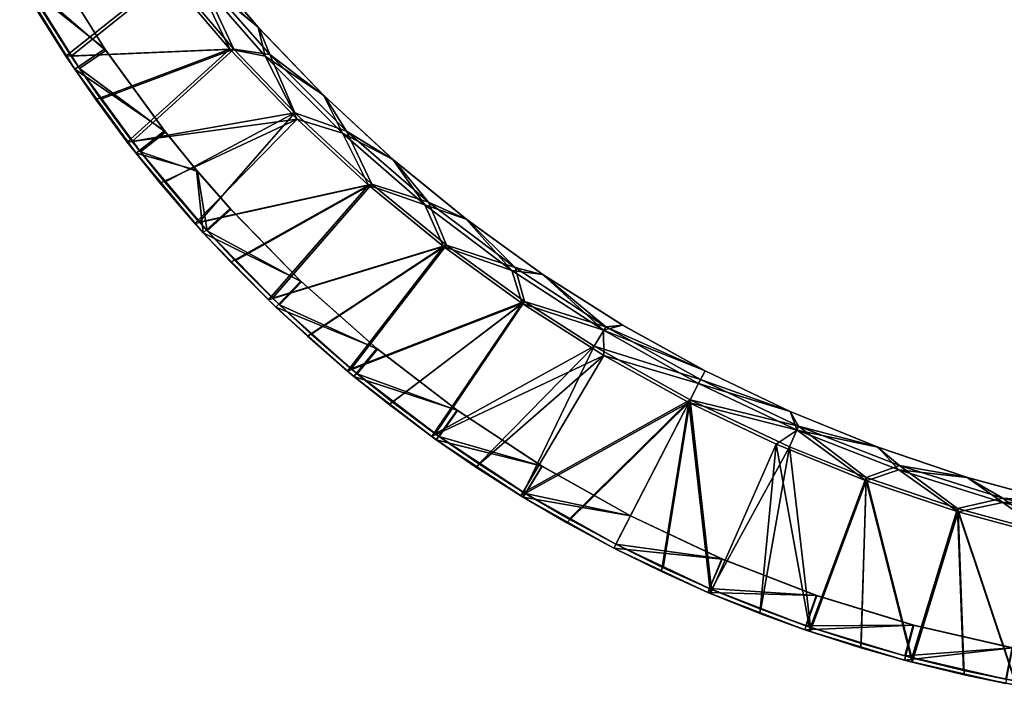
# Model space of a CAD drawing. Header units: metres. Extents: x -1653 to 1, y -1072 to 0.
# Tile 1 of 3: x -1517 to -826, y -1055 to -588. Entities that reach past the tile are written whole.
import ezdxf

# ---------------------------------------------------------------- set-up
doc = ezdxf.new("R2010")
doc.units = ezdxf.units.M

msp = doc.modelspace()

# ---------------------------------------------------------------- linework, layer by layer
at = {"layer": 'None'}
for points in [[(-1392.763794, -542.620239, -540), (-1349.709595, -593.062134, -540), (-1395.059937, -555.676453, -540)], [(-1391.92627, -543.661865, -537), (-1348.939697, -593.910522, -537), (-1392.763794, -542.620239, -540)], [(-1348.939697, -593.910522, -537), (-1349.709595, -593.062134, -540), (-1392.763794, -542.620239, -540)], [(-1391.753296, -554.981812, -537), (-1348.939697, -593.910522, -537), (-1391.92627, -543.661865, -537)], [(-1495.040405, -547.850525, -45), (-1517.088379, -560.54657, -45), (-1457.304688, -608.274414, -45)], [(-1513.739136, -560.348877, -48), (-1494.290894, -549.149841, -48), (-1456.569336, -609.361572, -48)], [(-1495.040405, -547.850525, -45), (-1457.304688, -608.274414, -45), (-1494.590454, -548.456848, -46.5)], [(-1494.590454, -548.456848, -46.5), (-1457.304688, -608.274414, -45), (-1494.290894, -549.149841, -48)], [(-1457.304688, -608.274414, -45), (-1456.569336, -609.361572, -48), (-1494.290894, -549.149841, -48)], [(-1484.577881, -613.362488, -172.67244), (-1504.338379, -582.196777, -182.433334), (-1413.5625, -556.644714, -427)], [(-1480.867554, -613.414307, -171.617661), (-1410.552856, -557.018921, -424), (-1500.563721, -582.499451, -181.300659)], [(-1369.433105, -608.525452, -427), (-1484.577881, -613.362488, -172.67244), (-1413.5625, -556.644714, -427)], [(-1366.624878, -608.477356, -424), (-1410.552856, -557.018921, -424), (-1480.867554, -613.414307, -171.617661)], [(-1395.059937, -555.676453, -427), (-1369.433105, -608.525452, -427), (-1413.5625, -556.644714, -427)], [(-1410.552856, -557.018921, -424), (-1366.624878, -608.477356, -424), (-1391.753296, -554.981812, -424)], [(-1395.059937, -555.676453, -427), (-1344.621704, -613.336975, -427), (-1369.433105, -608.525452, -427)], [(-1395.059937, -555.676453, -540), (-1344.621704, -613.336975, -540), (-1395.059937, -555.676453, -427)], [(-1344.621704, -613.336975, -540), (-1344.621704, -613.336975, -427), (-1395.059937, -555.676453, -427)], [(-1395.059937, -555.676453, -540), (-1349.709595, -593.062134, -540), (-1344.621704, -613.336975, -540)], [(-1391.753296, -554.981812, -424), (-1366.624878, -608.477356, -424), (-1341.547363, -612.229187, -424)], [(-1341.547363, -612.229187, -537), (-1391.753296, -554.981812, -537), (-1341.547363, -612.229187, -424)], [(-1391.753296, -554.981812, -537), (-1391.753296, -554.981812, -424), (-1341.547363, -612.229187, -424)], [(-1391.753296, -554.981812, -537), (-1341.547363, -612.229187, -537), (-1348.939697, -593.910522, -537)], [(-1517.088379, -560.54657, -45), (-1504.338379, -582.196777, -182.433334), (-1478.388306, -622.514832, -45)], [(-1517.088379, -560.54657, -45), (-1478.388306, -622.514832, -45), (-1457.304688, -608.274414, -45)], [(-1513.739136, -560.348877, -48), (-1475.16687, -621.922852, -48), (-1500.563721, -582.499451, -181.300659)], [(-1513.739136, -560.348877, -48), (-1456.569336, -609.361572, -48), (-1475.16687, -621.922852, -48)], [(-1504.338379, -582.196777, -182.433334), (-1484.577881, -613.362488, -172.67244), (-1478.388306, -622.514832, -45)], [(-1475.16687, -621.922852, -48), (-1480.867554, -613.414307, -171.617661), (-1500.563721, -582.499451, -181.300659)], [(-1348.939697, -593.910522, -537), (-1303.036133, -641.509155, -537), (-1349.709595, -593.062134, -540)], [(-1303.036133, -641.509155, -537), (-1303.71875, -640.841736, -540), (-1349.709595, -593.062134, -540)], [(-1349.709595, -593.062134, -540), (-1303.71875, -640.841736, -540), (-1344.621704, -613.336975, -540)], [(-1341.547363, -612.229187, -537), (-1303.036133, -641.509155, -537), (-1348.939697, -593.910522, -537)], [(-1457.304688, -608.274414, -45), (-1478.388306, -622.514832, -45), (-1415.344116, -665.844788, -45)], [(-1456.569336, -609.361572, -48), (-1457.304688, -608.274414, -45), (-1414.974854, -666.275574, -46.5)], [(-1457.304688, -608.274414, -45), (-1415.344116, -665.844788, -45), (-1414.974854, -666.275574, -46.5)], [(-1369.433105, -608.525452, -427), (-1463.665649, -643.833313, -163.53624), (-1484.577881, -613.362488, -172.67244)], [(-1478.388306, -622.514832, -45), (-1484.577881, -613.362488, -172.67244), (-1463.665649, -643.833313, -163.53624)], [(-1460.039307, -643.644165, -162.550705), (-1366.624878, -608.477356, -424), (-1480.867554, -613.414307, -171.617661)], [(-1480.867554, -613.414307, -171.617661), (-1475.16687, -621.922852, -48), (-1460.039307, -643.644165, -162.550705)], [(-1456.569336, -609.361572, -48), (-1414.648926, -666.729248, -48), (-1475.16687, -621.922852, -48)], [(-1441.542114, -673.665588, -155.007553), (-1463.665649, -643.833313, -163.53624), (-1369.433105, -608.525452, -427)], [(-1366.624878, -608.477356, -424), (-1460.039307, -643.644165, -162.550705), (-1438.046265, -673.217529, -154.089554)], [(-1414.648926, -666.729248, -48), (-1456.569336, -609.361572, -48), (-1414.974854, -666.275574, -46.5)], [(-1322.27002, -657.664795, -427), (-1441.542114, -673.665588, -155.007553), (-1369.433105, -608.525452, -427)], [(-1323.915649, -653.076355, -424), (-1366.624878, -608.477356, -424), (-1438.046265, -673.217529, -154.089554)], [(-1344.621704, -613.336975, -427), (-1322.27002, -657.664795, -427), (-1369.433105, -608.525452, -427)], [(-1366.624878, -608.477356, -424), (-1323.915649, -653.076355, -424), (-1341.547363, -612.229187, -424)], [(-1344.621704, -613.336975, -427), (-1290.358276, -667.413208, -427), (-1322.27002, -657.664795, -427)], [(-1344.621704, -613.336975, -540), (-1290.358276, -667.413208, -540), (-1344.621704, -613.336975, -427)], [(-1290.358276, -667.413208, -540), (-1290.358276, -667.413208, -427), (-1344.621704, -613.336975, -427)], [(-1344.621704, -613.336975, -540), (-1303.71875, -640.841736, -540), (-1290.358276, -667.413208, -540)], [(-1341.547363, -612.229187, -424), (-1323.915649, -653.076355, -424), (-1287.556641, -665.921753, -424)], [(-1287.556641, -665.921753, -537), (-1341.547363, -612.229187, -537), (-1287.556641, -665.921753, -424)], [(-1341.547363, -612.229187, -537), (-1341.547363, -612.229187, -424), (-1287.556641, -665.921753, -424)], [(-1341.547363, -612.229187, -537), (-1287.556641, -665.921753, -537), (-1303.036133, -641.509155, -537)], [(-1475.16687, -621.922852, -48), (-1432.300415, -680.58844, -48), (-1460.039307, -643.644165, -162.550705)], [(-1475.16687, -621.922852, -48), (-1414.648926, -666.729248, -48), (-1432.300415, -680.58844, -48)], [(-1478.388306, -622.514832, -45), (-1463.665649, -643.833313, -163.53624), (-1435.355225, -681.55658, -45)], [(-1478.388306, -622.514832, -45), (-1435.355225, -681.55658, -45), (-1415.344116, -665.844788, -45)], [(-1303.036133, -641.509155, -537), (-1254.37854, -686.288879, -537), (-1303.71875, -640.841736, -540)], [(-1254.37854, -686.288879, -537), (-1254.955566, -685.788391, -540), (-1303.71875, -640.841736, -540)], [(-1303.71875, -640.841736, -540), (-1254.955566, -685.788391, -540), (-1290.358276, -667.413208, -540)], [(-1287.556641, -665.921753, -537), (-1254.37854, -686.288879, -537), (-1303.036133, -641.509155, -537)], [(-1463.665649, -643.833313, -163.53624), (-1441.542114, -673.665588, -155.007553), (-1435.355225, -681.55658, -45)], [(-1460.039307, -643.644165, -162.550705), (-1432.300415, -680.58844, -48), (-1438.046265, -673.217529, -154.089554)], [(-1323.915649, -653.076355, -424), (-1438.046265, -673.217529, -154.089554), (-1415.05603, -701.904541, -146.296143)], [(-1390.959839, -729.837708, -139.130707), (-1323.915649, -653.076355, -424), (-1415.05603, -701.904541, -146.296143)], [(-1269.911255, -703.111206, -424), (-1323.915649, -653.076355, -424), (-1390.959839, -729.837708, -139.130707)], [(-1323.915649, -653.076355, -424), (-1269.911255, -703.111206, -424), (-1287.556641, -665.921753, -424)], [(-1322.27002, -657.664795, -427), (-1418.384888, -702.603088, -147.157333), (-1441.542114, -673.665588, -155.007553)], [(-1394.046631, -730.817139, -139.936584), (-1418.384888, -702.603088, -147.157333), (-1322.27002, -657.664795, -427)], [(-1272.243408, -703.88562, -427), (-1394.046631, -730.817139, -139.936584), (-1322.27002, -657.664795, -427)], [(-1290.358276, -667.413208, -427), (-1272.243408, -703.88562, -427), (-1322.27002, -657.664795, -427)], [(-1415.344116, -665.844788, -45), (-1435.355225, -681.55658, -45), (-1392.845825, -693.467163, -45)], [(-1414.648926, -666.729248, -48), (-1392.180054, -694.254578, -48), (-1432.300415, -680.58844, -48)], [(-1414.974854, -666.275574, -46.5), (-1415.344116, -665.844788, -45), (-1392.845825, -693.467163, -45)], [(-1414.974854, -666.275574, -46.5), (-1392.845825, -693.467163, -45), (-1392.508667, -693.858887, -46.5)], [(-1392.508667, -693.858887, -46.5), (-1414.648926, -666.729248, -48), (-1414.974854, -666.275574, -46.5)], [(-1392.180054, -694.254578, -48), (-1414.648926, -666.729248, -48), (-1392.508667, -693.858887, -46.5)], [(-1290.358276, -667.413208, -427), (-1232.523926, -717.652039, -427), (-1272.243408, -703.88562, -427)], [(-1290.358276, -667.413208, -540), (-1232.523926, -717.652039, -540), (-1290.358276, -667.413208, -427)], [(-1232.523926, -717.652039, -540), (-1232.523926, -717.652039, -427), (-1290.358276, -667.413208, -427)], [(-1290.358276, -667.413208, -540), (-1254.955566, -685.788391, -540), (-1232.523926, -717.652039, -540)], [(-1287.556641, -665.921753, -424), (-1269.911255, -703.111206, -424), (-1230.031982, -715.809692, -424)], [(-1230.031982, -715.809692, -537), (-1287.556641, -665.921753, -537), (-1230.031982, -715.809692, -424)], [(-1287.556641, -665.921753, -537), (-1287.556641, -665.921753, -424), (-1230.031982, -715.809692, -424)], [(-1287.556641, -665.921753, -537), (-1230.031982, -715.809692, -537), (-1254.37854, -686.288879, -537)], [(-1435.355225, -681.55658, -45), (-1441.542114, -673.665588, -155.007553), (-1418.384888, -702.603088, -147.157333)], [(-1432.300415, -680.58844, -48), (-1415.05603, -701.904541, -146.296143), (-1438.046265, -673.217529, -154.089554)], [(-1435.355225, -681.55658, -45), (-1418.384888, -702.603088, -147.157333), (-1388.209961, -737.369507, -45)], [(-1435.355225, -681.55658, -45), (-1388.209961, -737.369507, -45), (-1392.845825, -693.467163, -45)], [(-1432.300415, -680.58844, -48), (-1385.358276, -736.046631, -48), (-1415.05603, -701.904541, -146.296143)], [(-1432.300415, -680.58844, -48), (-1392.180054, -694.254578, -48), (-1385.358276, -736.046631, -48)], [(-1254.37854, -686.288879, -537), (-1203.139893, -728.090454, -537), (-1254.955566, -685.788391, -540)], [(-1203.139893, -728.090454, -537), (-1203.594238, -727.741638, -540), (-1254.955566, -685.788391, -540)], [(-1254.955566, -685.788391, -540), (-1203.594238, -727.741638, -540), (-1232.523926, -717.652039, -540)], [(-1230.031982, -715.809692, -537), (-1203.139893, -728.090454, -537), (-1254.37854, -686.288879, -537)], [(-1392.845825, -693.467163, -45), (-1369.373657, -720.266785, -45), (-1392.508667, -693.858887, -46.5)], [(-1392.845825, -693.467163, -45), (-1388.209961, -737.369507, -45), (-1369.373657, -720.266785, -45)], [(-1392.508667, -693.858887, -46.5), (-1369.373657, -720.266785, -45), (-1369.063721, -720.615356, -46.5)], [(-1369.063721, -720.615356, -46.5), (-1392.180054, -694.254578, -48), (-1392.508667, -693.858887, -46.5)], [(-1368.743164, -720.960571, -48), (-1392.180054, -694.254578, -48), (-1369.063721, -720.615356, -46.5)], [(-1392.180054, -694.254578, -48), (-1368.743164, -720.960571, -48), (-1385.358276, -736.046631, -48)], [(-1418.384888, -702.603088, -147.157333), (-1394.046631, -730.817139, -139.936584), (-1388.209961, -737.369507, -45)], [(-1385.358276, -736.046631, -48), (-1390.959839, -729.837708, -139.130707), (-1415.05603, -701.904541, -146.296143)], [(-1272.243408, -703.88562, -427), (-1368.73938, -758.075195, -133.398483), (-1394.046631, -730.817139, -139.936584)], [(-1365.76062, -756.990295, -132.601028), (-1269.911255, -703.111206, -424), (-1390.959839, -729.837708, -139.130707)], [(-1342.371582, -784.496033, -127.507149), (-1368.73938, -758.075195, -133.398483), (-1272.243408, -703.88562, -427)], [(-1269.911255, -703.111206, -424), (-1365.76062, -756.990295, -132.601028), (-1339.511108, -783.284119, -126.726906)], [(-1219.533569, -747.021423, -427), (-1342.371582, -784.496033, -127.507149), (-1272.243408, -703.88562, -427)], [(-1217.457031, -745.951111, -424), (-1269.911255, -703.111206, -424), (-1339.511108, -783.284119, -126.726906)], [(-1232.523926, -717.652039, -427), (-1219.533569, -747.021423, -427), (-1272.243408, -703.88562, -427)], [(-1269.911255, -703.111206, -424), (-1217.457031, -745.951111, -424), (-1230.031982, -715.809692, -424)], [(-1232.523926, -717.652039, -427), (-1171.389404, -763.818176, -427), (-1219.533569, -747.021423, -427)], [(-1232.523926, -717.652039, -540), (-1171.389404, -763.818176, -540), (-1232.523926, -717.652039, -427)], [(-1171.389404, -763.818176, -540), (-1171.389404, -763.818176, -427), (-1232.523926, -717.652039, -427)], [(-1232.523926, -717.652039, -540), (-1203.594238, -727.741638, -540), (-1171.389404, -763.818176, -540)], [(-1230.031982, -715.809692, -424), (-1217.457031, -745.951111, -424), (-1169.240967, -761.661072, -424)], [(-1169.240967, -761.661072, -537), (-1230.031982, -715.809692, -537), (-1169.240967, -761.661072, -424)], [(-1230.031982, -715.809692, -537), (-1230.031982, -715.809692, -424), (-1169.240967, -761.661072, -424)], [(-1230.031982, -715.809692, -537), (-1169.240967, -761.661072, -537), (-1203.139893, -728.090454, -537)], [(-1388.209961, -737.369507, -45), (-1319.628784, -771.261597, -45), (-1369.373657, -720.266785, -45)], [(-1385.358276, -736.046631, -48), (-1368.743164, -720.960571, -48), (-1319.085938, -771.779175, -48)], [(-1369.373657, -720.266785, -45), (-1319.628784, -771.261597, -45), (-1369.063721, -720.615356, -46.5)], [(-1369.063721, -720.615356, -46.5), (-1319.628784, -771.261597, -45), (-1319.085938, -771.779175, -48)], [(-1319.085938, -771.779175, -48), (-1368.743164, -720.960571, -48), (-1369.063721, -720.615356, -46.5)], [(-1388.209961, -737.369507, -45), (-1394.046631, -730.817139, -139.936584), (-1368.73938, -758.075195, -133.398483)], [(-1390.959839, -729.837708, -139.130707), (-1385.358276, -736.046631, -48), (-1365.76062, -756.990295, -132.601028)], [(-1203.139893, -728.090454, -537), (-1149.502197, -766.765564, -537), (-1203.594238, -727.741638, -540)], [(-1149.502197, -766.765564, -537), (-1149.818359, -766.551453, -540), (-1203.594238, -727.741638, -540)], [(-1203.594238, -727.741638, -540), (-1149.818359, -766.551453, -540), (-1171.389404, -763.818176, -540)], [(-1169.240967, -761.661072, -537), (-1149.502197, -766.765564, -537), (-1203.139893, -728.090454, -537)], [(-1388.209961, -737.369507, -45), (-1368.73938, -758.075195, -133.398483), (-1337.193604, -789.667725, -45)], [(-1388.209961, -737.369507, -45), (-1337.193604, -789.667725, -45), (-1319.628784, -771.261597, -45)], [(-1385.358276, -736.046631, -48), (-1334.579712, -788.014954, -48), (-1365.76062, -756.990295, -132.601028)], [(-1385.358276, -736.046631, -48), (-1319.085938, -771.779175, -48), (-1334.579712, -788.014954, -48)], [(-1217.457031, -745.951111, -424), (-1339.511108, -783.284119, -126.726906), (-1312.359863, -808.566345, -121.540092)], [(-1284.237915, -832.89856, -117.025558), (-1217.457031, -745.951111, -424), (-1312.359863, -808.566345, -121.540092)], [(-1162.53418, -785.579956, -424), (-1217.457031, -745.951111, -424), (-1284.237915, -832.89856, -117.025558)], [(-1217.457031, -745.951111, -424), (-1162.53418, -785.579956, -424), (-1169.240967, -761.661072, -424)], [(-1219.533569, -747.021423, -427), (-1315.063721, -809.961121, -122.285492), (-1342.371582, -784.496033, -127.507149)], [(-1286.818726, -834.465942, -117.732086), (-1315.063721, -809.961121, -122.285492), (-1219.533569, -747.021423, -427)], [(-1164.330444, -786.916687, -427), (-1286.818726, -834.465942, -117.732086), (-1219.533569, -747.021423, -427)], [(-1171.389404, -763.818176, -427), (-1164.330444, -786.916687, -427), (-1219.533569, -747.021423, -427)], [(-1368.73938, -758.075195, -133.398483), (-1342.371582, -784.496033, -127.507149), (-1337.193604, -789.667725, -45)], [(-1365.76062, -756.990295, -132.601028), (-1334.579712, -788.014954, -48), (-1339.511108, -783.284119, -126.726906)], [(-1171.389404, -763.818176, -427), (-1107.240845, -805.695496, -427), (-1164.330444, -786.916687, -427)], [(-1171.389404, -763.818176, -540), (-1107.240845, -805.695496, -540), (-1171.389404, -763.818176, -427)], [(-1107.240845, -805.695496, -540), (-1107.240845, -805.695496, -427), (-1171.389404, -763.818176, -427)], [(-1171.389404, -763.818176, -540), (-1149.818359, -766.551453, -540), (-1107.240845, -805.695496, -540)], [(-1169.240967, -761.661072, -424), (-1162.53418, -785.579956, -424), (-1105.466431, -803.262695, -424)], [(-1105.466431, -803.262695, -537), (-1169.240967, -761.661072, -537), (-1105.466431, -803.262695, -424)], [(-1169.240967, -761.661072, -537), (-1169.240967, -761.661072, -424), (-1105.466431, -803.262695, -424)], [(-1169.240967, -761.661072, -537), (-1105.466431, -803.262695, -537), (-1149.502197, -766.765564, -537)], [(-1149.502197, -766.765564, -537), (-1093.655762, -802.176697, -537), (-1149.818359, -766.551453, -540)], [(-1093.655762, -802.176697, -537), (-1093.819946, -802.079285, -540), (-1149.818359, -766.551453, -540)], [(-1149.818359, -766.551453, -540), (-1093.819946, -802.079285, -540), (-1107.240845, -805.695496, -540)], [(-1105.466431, -803.262695, -537), (-1093.655762, -802.176697, -537), (-1149.502197, -766.765564, -537)], [(-1337.193604, -789.667725, -45), (-1266.364136, -818.568176, -45), (-1319.628784, -771.261597, -45)], [(-1319.085938, -771.779175, -48), (-1265.930298, -818.926331, -48), (-1334.579712, -788.014954, -48)], [(-1319.628784, -771.261597, -45), (-1266.364136, -818.568176, -45), (-1319.085938, -771.779175, -48)], [(-1319.085938, -771.779175, -48), (-1266.364136, -818.568176, -45), (-1265.930298, -818.926331, -48)], [(-1337.193604, -789.667725, -45), (-1342.371582, -784.496033, -127.507149), (-1315.063721, -809.961121, -122.285492)], [(-1334.579712, -788.014954, -48), (-1312.359863, -808.566345, -121.540092), (-1339.511108, -783.284119, -126.726906)], [(-1334.579712, -788.014954, -48), (-1280.223145, -836.228577, -48), (-1312.359863, -808.566345, -121.540092)], [(-1334.579712, -788.014954, -48), (-1265.930298, -818.926331, -48), (-1280.223145, -836.228577, -48)], [(-1164.330444, -786.916687, -427), (-1257.668091, -857.96875, -113.855736), (-1286.818726, -834.465942, -117.732086)], [(-1255.261108, -856.175537, -113.201492), (-1162.53418, -785.579956, -424), (-1284.237915, -832.89856, -117.025558)], [(-1227.697632, -880.382568, -110.673248), (-1257.668091, -857.96875, -113.855736), (-1164.330444, -786.916687, -427)], [(-1162.53418, -785.579956, -424), (-1255.261108, -856.175537, -113.201492), (-1225.401733, -878.416443, -110.063377)], [(-1106.832886, -823.427612, -427), (-1227.697632, -880.382568, -110.673248), (-1164.330444, -786.916687, -427)], [(-1113.632446, -816.889099, -424), (-1162.53418, -785.579956, -424), (-1225.401733, -878.416443, -110.063377)], [(-1107.240845, -805.695496, -427), (-1106.832886, -823.427612, -427), (-1164.330444, -786.916687, -427)], [(-1162.53418, -785.579956, -424), (-1113.632446, -816.889099, -424), (-1105.466431, -803.262695, -424)], [(-1337.193604, -789.667725, -45), (-1315.063721, -809.961121, -122.285492), (-1282.567627, -838.18335, -45)], [(-1337.193604, -789.667725, -45), (-1282.567627, -838.18335, -45), (-1266.364136, -818.568176, -45)], [(-1280.223145, -836.228577, -48), (-1284.237915, -832.89856, -117.025558), (-1312.359863, -808.566345, -121.540092)], [(-1105.466431, -803.262695, -424), (-1113.632446, -816.889099, -424), (-1039.004761, -840.421082, -424)], [(-1107.240845, -805.695496, -540), (-1093.819946, -802.079285, -540), (-1035.799072, -834.198242, -540)], [(-1107.240845, -805.695496, -427), (-1040.378662, -843.087952, -427), (-1106.832886, -823.427612, -427)], [(-1107.240845, -805.695496, -540), (-1040.378662, -843.087952, -540), (-1107.240845, -805.695496, -427)], [(-1040.378662, -843.087952, -540), (-1040.378662, -843.087952, -427), (-1107.240845, -805.695496, -427)], [(-1107.240845, -805.695496, -540), (-1035.799072, -834.198242, -540), (-1040.378662, -843.087952, -540)], [(-1093.655762, -802.176697, -537), (-1105.466431, -803.262695, -537), (-1035.799072, -834.198242, -537)], [(-1039.004761, -840.421082, -537), (-1105.466431, -803.262695, -537), (-1039.004761, -840.421082, -424)], [(-1105.466431, -803.262695, -537), (-1105.466431, -803.262695, -424), (-1039.004761, -840.421082, -424)], [(-1105.466431, -803.262695, -537), (-1039.004761, -840.421082, -537), (-1035.799072, -834.198242, -537)], [(-1093.655762, -802.176697, -537), (-1035.799072, -834.198242, -537), (-1093.819946, -802.079285, -540)], [(-1035.799072, -834.198242, -537), (-1035.799072, -834.198242, -540), (-1093.819946, -802.079285, -540)], [(-1315.063721, -809.961121, -122.285492), (-1286.818726, -834.465942, -117.732086), (-1282.567627, -838.18335, -45)], [(-1282.567627, -838.18335, -45), (-1209.852539, -861.944214, -45), (-1266.364136, -818.568176, -45)], [(-1265.930298, -818.926331, -48), (-1209.547119, -862.161682, -48), (-1280.223145, -836.228577, -48)], [(-1266.364136, -818.568176, -45), (-1209.852539, -861.944214, -45), (-1265.930298, -818.926331, -48)], [(-1265.930298, -818.926331, -48), (-1209.852539, -861.944214, -45), (-1209.547119, -862.161682, -48)], [(-1225.401733, -878.416443, -110.063377), (-1194.776978, -899.531921, -107.622574), (-1113.632446, -816.889099, -424)], [(-1194.776978, -899.531921, -107.622574), (-1163.367798, -919.534668, -105.876236), (-1113.632446, -816.889099, -424)], [(-1113.632446, -816.889099, -424), (-1163.367798, -919.534668, -105.876236), (-1046.279785, -854.543152, -424)], [(-1113.632446, -816.889099, -424), (-1046.279785, -854.543152, -424), (-1039.004761, -840.421082, -424)], [(-1106.832886, -823.427612, -427), (-1196.821655, -901.741699, -108.186363), (-1227.697632, -880.382568, -110.673248)], [(-1165.221313, -921.90741, -106.414413), (-1196.821655, -901.741699, -108.186363), (-1106.832886, -823.427612, -427)], [(-1047.248047, -856.422607, -427), (-1165.221313, -921.90741, -106.414413), (-1106.832886, -823.427612, -427)], [(-1040.378662, -843.087952, -427), (-1047.248047, -856.422607, -427), (-1106.832886, -823.427612, -427)], [(-1282.567627, -838.18335, -45), (-1286.818726, -834.465942, -117.732086), (-1257.668091, -857.96875, -113.855736)], [(-1284.237915, -832.89856, -117.025558), (-1280.223145, -836.228577, -48), (-1255.261108, -856.175537, -113.201492)], [(-1280.223145, -836.228577, -48), (-1222.565918, -880.441833, -48), (-1255.261108, -856.175537, -113.201492)], [(-1280.223145, -836.228577, -48), (-1209.547119, -862.161682, -48), (-1222.565918, -880.441833, -48)], [(-1035.799072, -834.198242, -540), (-975.962952, -862.793518, -540), (-1040.378662, -843.087952, -540)], [(-1035.799072, -834.198242, -537), (-1039.004761, -840.421082, -537), (-976.137634, -862.71637, -537)], [(-975.962952, -862.793518, -540), (-1035.799072, -834.198242, -540), (-976.137634, -862.71637, -537)], [(-1035.799072, -834.198242, -540), (-1035.799072, -834.198242, -537), (-976.137634, -862.71637, -537)], [(-1282.567627, -838.18335, -45), (-1257.668091, -857.96875, -113.855736), (-1224.611694, -882.667969, -45)], [(-1282.567627, -838.18335, -45), (-1224.611694, -882.667969, -45), (-1209.852539, -861.944214, -45)], [(-1040.378662, -843.087952, -427), (-971.115906, -875.820496, -427), (-1047.248047, -856.422607, -427)], [(-1039.004761, -840.421082, -424), (-1046.279785, -854.543152, -424), (-970.165161, -872.963318, -424)], [(-1040.378662, -843.087952, -540), (-971.115906, -875.820496, -540), (-1040.378662, -843.087952, -427)], [(-971.115906, -875.820496, -540), (-971.115906, -875.820496, -427), (-1040.378662, -843.087952, -427)], [(-1040.378662, -843.087952, -540), (-975.962952, -862.793518, -540), (-971.115906, -875.820496, -540)], [(-970.165161, -872.963318, -537), (-1039.004761, -840.421082, -537), (-970.165161, -872.963318, -424)], [(-1039.004761, -840.421082, -537), (-1039.004761, -840.421082, -424), (-970.165161, -872.963318, -424)], [(-1039.004761, -840.421082, -537), (-970.165161, -872.963318, -537), (-976.137634, -862.71637, -537)], [(-1255.261108, -856.175537, -113.201492), (-1222.565918, -880.441833, -48), (-1225.401733, -878.416443, -110.063377)], [(-1132.897949, -940.887817, -105.352943), (-1165.221313, -921.90741, -106.414413), (-1047.248047, -856.422607, -427)], [(-1163.367798, -919.534668, -105.876236), (-1131.292236, -938.350281, -104.829521), (-1046.279785, -854.543152, -424)], [(-1099.912964, -958.654663, -105), (-1132.897949, -940.887817, -105.352943), (-1047.248047, -856.422607, -427)], [(-1046.279785, -854.543152, -424), (-1131.292236, -938.350281, -104.829521), (-1098.539185, -955.987732, -104.480362)], [(-1047.248047, -856.422607, -427), (-1066.297363, -975.197205, -105.352943), (-1099.912964, -958.654663, -105)], [(-1098.539185, -955.987732, -104.480362), (-1065.163452, -972.416626, -104.829521), (-1046.279785, -854.543152, -424)], [(-1032.077759, -990.496521, -106.414413), (-1066.297363, -975.197205, -105.352943), (-1047.248047, -856.422607, -427)], [(-1065.163452, -972.416626, -104.829521), (-1031.221802, -987.609863, -105.876236), (-1046.279785, -854.543152, -424)], [(-985.790649, -885.782715, -427), (-1032.077759, -990.496521, -106.414413), (-1047.248047, -856.422607, -427)], [(-971.115906, -875.820496, -427), (-985.790649, -885.782715, -427), (-1047.248047, -856.422607, -427)], [(-1046.279785, -854.543152, -424), (-1031.221802, -987.609863, -105.876236), (-976.519348, -887.523132, -424)], [(-1046.279785, -854.543152, -424), (-976.519348, -887.523132, -424), (-970.165161, -872.963318, -424)], [(-1257.668091, -857.96875, -113.855736), (-1227.697632, -880.382568, -110.673248), (-1224.611694, -882.667969, -45)], [(-1224.611694, -882.667969, -45), (-1150.383545, -901.16748, -45), (-1209.852539, -861.944214, -45)], [(-1209.547119, -862.161682, -48), (-1150.223389, -901.265015, -48), (-1222.565918, -880.441833, -48)], [(-1209.852539, -861.944214, -45), (-1150.383545, -901.16748, -45), (-1209.547119, -862.161682, -48)], [(-1209.547119, -862.161682, -48), (-1150.383545, -901.16748, -45), (-1150.223389, -901.265015, -48)], [(-975.962952, -862.793518, -540), (-976.137634, -862.71637, -537), (-914.883301, -887.629761, -537)], [(-976.137634, -862.71637, -537), (-970.165161, -872.963318, -537), (-914.883301, -887.629761, -537)], [(-914.525391, -887.763, -540), (-975.962952, -862.793518, -540), (-914.883301, -887.629761, -537)], [(-975.962952, -862.793518, -540), (-914.525391, -887.763, -540), (-971.115906, -875.820496, -540)], [(-985.790649, -885.782715, -427), (-971.115906, -875.820496, -427), (-922.682251, -911.4021, -427)], [(-970.165161, -872.963318, -424), (-976.519348, -887.523132, -424), (-922.636658, -909.163513, -424)], [(-971.115906, -875.820496, -427), (-899.776794, -903.739807, -427), (-922.682251, -911.4021, -427)], [(-971.115906, -875.820496, -540), (-899.776794, -903.739807, -540), (-971.115906, -875.820496, -427)], [(-899.776794, -903.739807, -540), (-899.776794, -903.739807, -427), (-971.115906, -875.820496, -427)], [(-971.115906, -875.820496, -540), (-914.525391, -887.763, -540), (-899.776794, -903.739807, -540)], [(-970.165161, -872.963318, -424), (-922.636658, -909.163513, -424), (-899.267761, -900.73822, -424)], [(-899.267761, -900.73822, -537), (-970.165161, -872.963318, -537), (-899.267761, -900.73822, -424)], [(-970.165161, -872.963318, -537), (-970.165161, -872.963318, -424), (-899.267761, -900.73822, -424)], [(-970.165161, -872.963318, -537), (-899.267761, -900.73822, -537), (-914.883301, -887.629761, -537)], [(-1224.611694, -882.667969, -45), (-1227.697632, -880.382568, -110.673248), (-1196.821655, -901.741699, -108.186363)], [(-1222.565918, -880.441833, -48), (-1194.776978, -899.531921, -107.622574), (-1225.401733, -878.416443, -110.063377)], [(-1224.611694, -882.667969, -45), (-1196.821655, -901.741699, -108.186363), (-1163.622681, -922.893799, -45)], [(-1224.611694, -882.667969, -45), (-1163.622681, -922.893799, -45), (-1150.383545, -901.16748, -45)], [(-1222.565918, -880.441833, -48), (-1161.901489, -920.429504, -48), (-1194.776978, -899.531921, -107.622574)], [(-1222.565918, -880.441833, -48), (-1150.223389, -901.265015, -48), (-1161.901489, -920.429504, -48)], [(-997.312622, -1004.519043, -108.186363), (-1032.077759, -990.496521, -106.414413), (-985.790649, -885.782715, -427)], [(-1031.221802, -987.609863, -105.876236), (-996.700439, -1001.57135, -107.622574), (-976.519348, -887.523132, -424)], [(-961.99646, -1017.258911, -110.673248), (-997.312622, -1004.519043, -108.186363), (-985.790649, -885.782715, -427)], [(-976.519348, -887.523132, -424), (-996.700439, -1001.57135, -107.622574), (-961.728516, -1014.248108, -110.063377)], [(-985.790649, -885.782715, -427), (-922.682251, -911.4021, -427), (-961.99646, -1017.258911, -110.673248)], [(-976.519348, -887.523132, -424), (-961.728516, -1014.248108, -110.063377), (-922.636658, -909.163513, -424)], [(-914.525391, -887.763, -540), (-914.883301, -887.629761, -537), (-852.253662, -908.850037, -537)], [(-914.883301, -887.629761, -537), (-899.267761, -900.73822, -537), (-852.253662, -908.850037, -537)], [(-851.705872, -909.017456, -540), (-914.525391, -887.763, -540), (-852.253662, -908.850037, -537)], [(-914.525391, -887.763, -540), (-851.705872, -909.017456, -540), (-899.776794, -903.739807, -540)], [(-1196.821655, -901.741699, -108.186363), (-1165.221313, -921.90741, -106.414413), (-1163.622681, -922.893799, -45)], [(-1161.901489, -920.429504, -48), (-1163.367798, -919.534668, -105.876236), (-1194.776978, -899.531921, -107.622574)], [(-1163.622681, -922.893799, -45), (-1088.261597, -936.03717, -45), (-1150.383545, -901.16748, -45)], [(-1150.223389, -901.265015, -48), (-1088.261597, -936.03717, -48), (-1161.901489, -920.429504, -48)], [(-1150.383545, -901.16748, -45), (-1088.261597, -936.03717, -45), (-1150.223389, -901.265015, -48)], [(-1150.223389, -901.265015, -48), (-1088.261597, -936.03717, -45), (-1088.261597, -936.03717, -48)], [(-922.682251, -911.4021, -427), (-899.776794, -903.739807, -427), (-858.15033, -933.188538, -427)], [(-922.636658, -909.163513, -424), (-858.484436, -930.876343, -424), (-899.267761, -900.73822, -424)], [(-899.776794, -903.739807, -427), (-826.695496, -926.715149, -427), (-858.15033, -933.188538, -427)], [(-899.776794, -903.739807, -540), (-826.695496, -926.715149, -540), (-899.776794, -903.739807, -427)], [(-826.695496, -926.715149, -540), (-826.695496, -926.715149, -427), (-899.776794, -903.739807, -427)], [(-899.776794, -903.739807, -540), (-851.705872, -909.017456, -540), (-826.695496, -926.715149, -540)], [(-899.267761, -900.73822, -424), (-858.484436, -930.876343, -424), (-826.642151, -923.616577, -424)], [(-826.642151, -923.616577, -537), (-899.267761, -900.73822, -537), (-826.642151, -923.616577, -424)], [(-899.267761, -900.73822, -537), (-899.267761, -900.73822, -424), (-826.642151, -923.616577, -424)], [(-899.267761, -900.73822, -537), (-826.642151, -923.616577, -537), (-852.253662, -908.850037, -537)], [(-922.682251, -911.4021, -427), (-926.347229, -1028.64917, -113.855736), (-961.99646, -1017.258911, -110.673248)], [(-961.728516, -1014.248108, -110.063377), (-926.284485, -1025.648315, -113.201492), (-922.636658, -909.163513, -424)], [(-926.347229, -1028.64917, -113.855736), (-922.682251, -911.4021, -427), (-890.287231, -1038.739746, -117.732086)], [(-922.636658, -909.163513, -424), (-926.284485, -1025.648315, -113.201492), (-890.509338, -1035.728394, -117.025558)], [(-922.682251, -911.4021, -427), (-858.15033, -933.188538, -427), (-890.287231, -1038.739746, -117.732086)], [(-922.636658, -909.163513, -424), (-890.509338, -1035.728394, -117.025558), (-858.484436, -930.876343, -424)], [(-851.705872, -909.017456, -540), (-852.253662, -908.850037, -537), (-788.47113, -926.301758, -537)], [(-852.253662, -908.850037, -537), (-826.642151, -923.616577, -537), (-788.47113, -926.301758, -537)], [(-787.728699, -926.481018, -540), (-851.705872, -909.017456, -540), (-788.47113, -926.301758, -537)], [(-851.705872, -909.017456, -540), (-787.728699, -926.481018, -540), (-826.695496, -926.715149, -540)], [(-1163.367798, -919.534668, -105.876236), (-1161.901489, -920.429504, -48), (-1131.292236, -938.350281, -104.829521)], [(-1163.622681, -922.893799, -45), (-1165.221313, -921.90741, -106.414413), (-1132.897949, -940.887817, -105.352943)], [(-1163.622681, -922.893799, -45), (-1132.897949, -940.887817, -105.352943), (-1099.912964, -958.654663, -45)], [(-1163.622681, -922.893799, -45), (-1099.912964, -958.654663, -45), (-1088.261597, -936.03717, -45)], [(-1161.901489, -920.429504, -48), (-1098.539185, -955.987732, -48), (-1131.292236, -938.350281, -104.829521)], [(-1161.901489, -920.429504, -48), (-1088.261597, -936.03717, -48), (-1098.539185, -955.987732, -48)], [(-858.484436, -930.876343, -424), (-793.150757, -948.715088, -424), (-826.642151, -923.616577, -424)], [(-826.642151, -923.616577, -424), (-793.150757, -948.715088, -424), (-752.626221, -941.491943, -424)], [(-752.626221, -941.491943, -537), (-826.642151, -923.616577, -537), (-752.626221, -941.491943, -424)], [(-826.642151, -923.616577, -537), (-826.642151, -923.616577, -424), (-752.626221, -941.491943, -424)], [(-826.642151, -923.616577, -537), (-752.626221, -941.491943, -537), (-788.47113, -926.301758, -537)], [(-890.509338, -1035.728394, -117.025558), (-854.371216, -1044.499878, -121.540092), (-858.484436, -930.876343, -424)], [(-890.287231, -1038.739746, -117.732086), (-858.15033, -933.188538, -427), (-853.937195, -1047.51123, -122.285492)], [(-858.484436, -930.876343, -424), (-854.371216, -1044.499878, -121.540092), (-818.023071, -1051.929443, -126.726906)], [(-858.484436, -930.876343, -424), (-818.023071, -1051.929443, -126.726906), (-793.150757, -948.715088, -424)], [(-858.15033, -933.188538, -427), (-826.695496, -926.715149, -427), (-792.427368, -951.063599, -427)], [(-858.15033, -933.188538, -427), (-817.349243, -1054.962036, -127.507149), (-853.937195, -1047.51123, -122.285492)], [(-858.15033, -933.188538, -427), (-792.427368, -951.063599, -427), (-817.349243, -1054.962036, -127.507149)], [(-826.695496, -926.715149, -540), (-787.728699, -926.481018, -540), (-752.21405, -944.639038, -540)], [(-826.695496, -926.715149, -427), (-752.21405, -944.639038, -427), (-792.427368, -951.063599, -427)], [(-826.695496, -926.715149, -540), (-752.21405, -944.639038, -540), (-826.695496, -926.715149, -427)], [(-752.21405, -944.639038, -540), (-752.21405, -944.639038, -427), (-826.695496, -926.715149, -427)], [(-1131.292236, -938.350281, -104.829521), (-1098.539185, -955.987732, -48), (-1098.539185, -955.987732, -104.480362)], [(-1099.912964, -958.654663, -45), (-1023.804871, -966.374695, -45), (-1088.261597, -936.03717, -45)], [(-1088.261597, -936.03717, -48), (-1023.977234, -966.300964, -48), (-1098.539185, -955.987732, -48)], [(-1023.977234, -966.300964, -48), (-1088.261597, -936.03717, -48), (-1023.804871, -966.374695, -45)], [(-1023.804871, -966.374695, -45), (-1088.261597, -936.03717, -48), (-1088.261597, -936.03717, -45)], [(-1132.897949, -940.887817, -105.352943), (-1099.912964, -958.654663, -105), (-1099.912964, -958.654663, -45)], [(-1099.912964, -958.654663, -45), (-1099.912964, -958.654663, -105), (-1066.297363, -975.197205, -105.352943)], [(-1099.912964, -958.654663, -45), (-1066.297363, -975.197205, -105.352943), (-1033.808838, -989.767578, -45)], [(-1099.912964, -958.654663, -45), (-1033.808838, -989.767578, -45), (-1023.804871, -966.374695, -45)], [(-1098.539185, -955.987732, -48), (-1065.163452, -972.416626, -104.829521), (-1098.539185, -955.987732, -104.480362)], [(-1098.539185, -955.987732, -48), (-1032.801636, -986.935486, -48), (-1065.163452, -972.416626, -104.829521)], [(-1098.539185, -955.987732, -48), (-1023.977234, -966.300964, -48), (-1032.801636, -986.935486, -48)], [(-1033.808838, -989.767578, -45), (-957.343506, -992.024597, -45), (-1023.804871, -966.374695, -45)], [(-1023.977234, -966.300964, -48), (-957.697937, -991.902161, -48), (-1032.801636, -986.935486, -48)], [(-957.697937, -991.902161, -48), (-1023.977234, -966.300964, -48), (-957.343506, -992.024597, -45)], [(-957.343506, -992.024597, -45), (-1023.977234, -966.300964, -48), (-1023.804871, -966.374695, -45)], [(-1032.801636, -986.935486, -48), (-1031.221802, -987.609863, -105.876236), (-1065.163452, -972.416626, -104.829521)], [(-1066.297363, -975.197205, -105.352943), (-1032.077759, -990.496521, -106.414413), (-1033.808838, -989.767578, -45)], [(-1031.221802, -987.609863, -105.876236), (-1032.801636, -986.935486, -48), (-996.700439, -1001.57135, -107.622574)], [(-1032.801636, -986.935486, -48), (-965.023987, -1013.114929, -48), (-996.700439, -1001.57135, -107.622574)], [(-1032.801636, -986.935486, -48), (-957.697937, -991.902161, -48), (-965.023987, -1013.114929, -48)], [(-1033.808838, -989.767578, -45), (-1032.077759, -990.496521, -106.414413), (-997.312622, -1004.519043, -108.186363)], [(-1033.808838, -989.767578, -45), (-997.312622, -1004.519043, -108.186363), (-965.648865, -1016.073059, -45)], [(-1033.808838, -989.767578, -45), (-965.648865, -1016.073059, -45), (-957.343506, -992.024597, -45)], [(-965.648865, -1016.073059, -45), (-889.217896, -1012.855652, -45), (-957.343506, -992.024597, -45)], [(-957.697937, -991.902161, -48), (-889.761292, -1012.710388, -48), (-965.023987, -1013.114929, -48)], [(-889.761292, -1012.710388, -48), (-957.697937, -991.902161, -48), (-889.217896, -1012.855652, -45)], [(-889.217896, -1012.855652, -45), (-957.697937, -991.902161, -48), (-957.343506, -992.024597, -45)], [(-996.700439, -1001.57135, -107.622574), (-965.023987, -1013.114929, -48), (-961.728516, -1014.248108, -110.063377)], [(-997.312622, -1004.519043, -108.186363), (-961.99646, -1017.258911, -110.673248), (-965.648865, -1016.073059, -45)], [(-965.648865, -1016.073059, -45), (-895.782043, -1037.436523, -45), (-889.217896, -1012.855652, -45)], [(-965.648865, -1016.073059, -45), (-961.99646, -1017.258911, -110.673248), (-926.347229, -1028.64917, -113.855736)], [(-965.648865, -1016.073059, -45), (-926.347229, -1028.64917, -113.855736), (-895.782043, -1037.436523, -45)], [(-965.023987, -1013.114929, -48), (-889.761292, -1012.710388, -48), (-895.551453, -1034.392822, -48)], [(-965.023987, -1013.114929, -48), (-926.284485, -1025.648315, -113.201492), (-961.728516, -1014.248108, -110.063377)], [(-965.023987, -1013.114929, -48), (-895.551453, -1034.392822, -48), (-926.284485, -1025.648315, -113.201492)], [(-895.782043, -1037.436523, -45), (-819.776855, -1028.761108, -45), (-889.217896, -1012.855652, -45)], [(-889.761292, -1012.710388, -48), (-820.513428, -1028.619629, -48), (-895.551453, -1034.392822, -48)], [(-820.513428, -1028.619629, -48), (-889.761292, -1012.710388, -48), (-819.776855, -1028.761108, -45)], [(-819.776855, -1028.761108, -45), (-889.761292, -1012.710388, -48), (-889.217896, -1012.855652, -45)], [(-926.347229, -1028.64917, -113.855736), (-890.287231, -1038.739746, -117.732086), (-895.782043, -1037.436523, -45)], [(-895.551453, -1034.392822, -48), (-890.509338, -1035.728394, -117.025558), (-926.284485, -1025.648315, -113.201492)], [(-895.782043, -1037.436523, -45), (-824.566284, -1053.748413, -45), (-819.776855, -1028.761108, -45)], [(-895.551453, -1034.392822, -48), (-820.513428, -1028.619629, -48), (-824.738098, -1050.660645, -48)], [(-890.509338, -1035.728394, -117.025558), (-895.551453, -1034.392822, -48), (-854.371216, -1044.499878, -121.540092)], [(-895.551453, -1034.392822, -48), (-824.738098, -1050.660645, -48), (-854.371216, -1044.499878, -121.540092)], [(-895.782043, -1037.436523, -45), (-890.287231, -1038.739746, -117.732086), (-853.937195, -1047.51123, -122.285492)], [(-895.782043, -1037.436523, -45), (-853.937195, -1047.51123, -122.285492), (-824.566284, -1053.748413, -45)], [(-854.371216, -1044.499878, -121.540092), (-824.738098, -1050.660645, -48), (-818.023071, -1051.929443, -126.726906)], [(-853.937195, -1047.51123, -122.285492), (-817.349243, -1054.962036, -127.507149), (-824.566284, -1053.748413, -45)]]:
    msp.add_3dface(points, dxfattribs=at)

doc.saveas('drawing.dxf')
